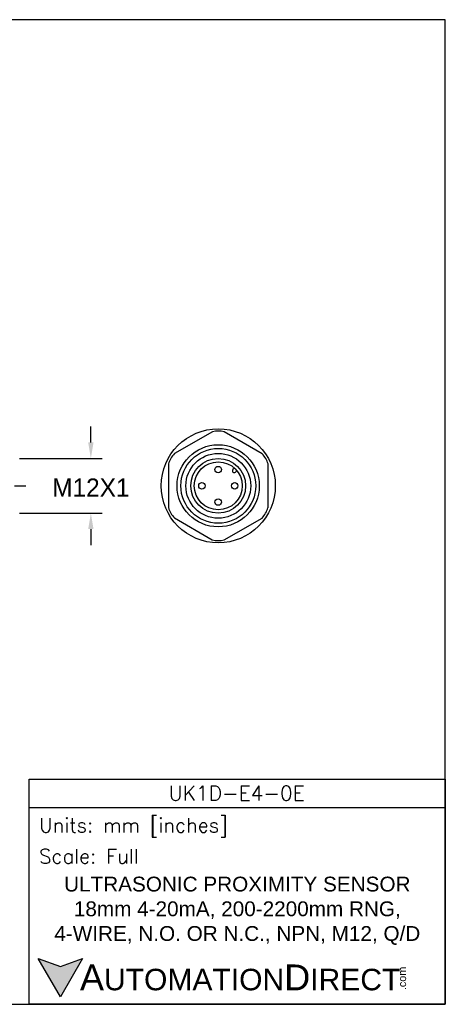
# Model space of a CAD drawing. Header units: inches. Extents: x 0 to 279, y 0 to 216.
# Tile 4 of 4: x 186 to 279, y 0 to 216. Entities that reach past the tile are written whole.
import ezdxf

# ---------------------------------------------------------------- set-up
doc = ezdxf.new("R2010")
doc.units = ezdxf.units.IN
doc.header["$LTSCALE"] = 10
doc.header["$MEASUREMENT"] = 0
doc.linetypes.add('CENTER', pattern=[2, 1.25, -0.25, 0.25, -0.25])
for name, color, linetype in [('center', 40, 'CENTER'), ('DIM', 140, 'Continuous'), ('Text', 140, 'Continuous')]:
    doc.layers.add(name, color=color, linetype=linetype)
doc.styles.add('\\M+2ABAC\\M+2A6A11', font='txt')
doc.styles.add('ROMANS', font='romans.shx')
doc.dimstyles.get("Standard").update_dxf_attribs({"dimtxt": 4, "dimasz": 3.5, "dimexe": 2.5, "dimexo": 1.5, "dimgap": 1, "dimtad": 0, "dimtih": 1, "dimtoh": 1, "dimdec": 1, "dimzin": 0, "dimdsep": 46, "dimtxsty": 'Standard', "dimcen": 0, "dimadec": 0, "dimazin": 0, "dimtfac": 1, "dimtdec": 1, "dimtofl": 0, "dimtmove": 0, "dimatfit": 3, "dimfxl": 0, "dimtolj": 1, "dimtzin": 0, "dimarcsym": 0})

# ---------------------------------------------------------------- blocks, each defined once
blk = doc.blocks.new('*D2')
at = {"layer": 'Defpoints', "color": 0}
for p in [(184.65, 119.69), (184.65, 107.69), (201.76, 107.69)]:
    blk.add_point(p, dxfattribs=at)
at = {"layer": 'DIM', "color": 0, "lineweight": -2}
for p, q in [((201.76, 123.19), (201.76, 126.69)), ((186.15, 119.69), (204.26, 119.69)), ((186.15, 107.69), (204.26, 107.69)), ((201.76, 104.19), (201.76, 100.69))]:
    blk.add_line(p, q, dxfattribs=at)
at = {"layer": 'DIM', "color": 0}
for points in [[(201.18, 123.19), (202.34, 123.19), (201.76, 119.69)], [(201.18, 104.19), (202.34, 104.19), (201.76, 107.69)]]:
    blk.add_solid(points, dxfattribs=at)
at = {"layer": 'DIM', "color": 0, "insert": (201.76, 113.3), "char_height": 4, "attachment_point": 5}
blk.add_mtext('\\A1;M12X1', dxfattribs=at)

msp = doc.modelspace()

# ---------------------------------------------------------------- hatches: boundary and pattern name
at = {"layer": 'Text'}
msp.add_hatch(color=256, dxfattribs=at).paths.add_polyline_path([(199.93, 10.07), (195.08, 8.31), (190.23, 10.07), (195.08, 1.67)])

# ---------------------------------------------------------------- linework, layer by layer
for p, q in [((228.38, 125.54), (220.06, 120.75)), ((239.28, 120.72), (230.98, 125.54)), ((218.77, 118.5), (218.75, 108.9)), ((233.2, 117.58), (232.88, 117.27)), ((233.75, 116.99), (233.44, 116.68)), ((240.57, 108.88), (240.58, 118.48)), ((220.05, 106.66), (228.35, 101.84)), ((230.95, 101.84), (239.27, 106.63))]:
    msp.add_line(p, q)
for centre, radius in [((229.67, 113.69), 12.5), ((229.65, 113.69), 9), ((229.67, 113.69), 8.2), ((229.67, 113.69), 7.1), ((229.65, 113.69), 6), ((229.67, 113.69), 5.25), ((229.65, 117.25), 0.704), ((226.09, 113.69), 0.704), ((233.27, 113.69), 0.704), ((229.65, 110.13), 0.704)]:
    msp.add_circle(centre, radius)
for centre, radius, start, end in [((229.69, 120.03), 5.66, 76.7986, 103.2975), ((224.19, 116.88), 5.66, 136.7986, 163.2975), ((235.16, 116.84), 5.66, 16.7986, 43.2975), ((233.17, 116.99), 0.402, 135.7597, 311.9211), ((224.17, 110.54), 5.66, 196.7986, 223.2975), ((235.14, 110.5), 5.66, 316.7986, 343.2975), ((229.65, 107.35), 5.66, 256.7986, 283.2975)]:
    msp.add_arc(centre, radius, start, end)
at = {"layer": 'center'}
msp.add_line((90.05, 113.69), (187.65, 113.69), dxfattribs=at)
at = {"layer": 'Defpoints'}
msp.add_lwpolyline([(279.4, 215.9), (0, 215.9), (0, 0), (279.4, 0)], close=True, dxfattribs=at)
at = {"layer": 'Text'}
msp.add_line((188.28, 43.12), (279.4, 43.12), dxfattribs=at)
for points in [[(188.28, 0), (188.28, 49.4), (279.4, 49.4), (279.4, 0)], [(199.93, 10.07), (195.08, 1.67), (190.23, 10.07), (195.08, 8.31)]]:
    msp.add_lwpolyline(points, close=True, dxfattribs=at)

# ---------------------------------------------------------------- texts
at = {"layer": 'Text', "linetype": 'Continuous', "insert": (233.7, 46.3), "char_height": 3.248, "width": 61.1425, "attachment_point": 5, "style": 'ROMANS'}
msp.add_mtext('UK1D-E4-0E', dxfattribs=at)
at = {"layer": 'Text', "attachment_point": 4}
for s, insert, char_height, width, style in [(' Units: mm [inches]', (188.28, 38.75), 3.1404, 91.118, 'ROMANS'), (' Scale: Full', (188.28, 32.47), 3.1404, 91.118, 'ROMANS'), ('{\\fArial|b0|i0|c0|p34;     \\H1.2x;A\\H0.8333x;UTOMATION\\H1.2x;D\\H0.8333x;IRECT}', (190.23, 5.87), 4.7106, 79.7962, '\\M+2ABAC\\M+2A6A11')]:
    msp.add_mtext(s, dxfattribs=dict(at, insert=insert, char_height=char_height, width=width, style=style))
at = {"layer": 'Text', "linetype": 'Continuous', "insert": (233.84, 20.5), "char_height": 3.2482, "width": 90.3508, "attachment_point": 5}
msp.add_mtext('{\\fArial|b0|i0|c0|p34;ULTRASONIC PROXIMITY SENSOR\\P18mm 4-20mA, 200-2200mm RNG,  \\P4-WIRE, N.O. OR N.C., NPN, M12, Q/D}', dxfattribs=at)
at = {"layer": 'Text', "insert": (269.12, 3.11), "char_height": 1.6958, "width": 5.0253, "attachment_point": 1, "rotation": 90, "style": '\\M+2ABAC\\M+2A6A11'}
msp.add_mtext('{\\fArial|b0|i0|c0|p34;.com}', dxfattribs=at)

# ---------------------------------------------------------------- dimensions: what is measured, and where the dimension line sits
at = {"layer": 'DIM'}
dim = msp.add_linear_dim(base=(201.76, 107.69), p1=(184.65, 119.69), p2=(184.65, 107.69), angle=90, text='M12X1', dimstyle='Standard', override={"dimpost": '\\X'}, dxfattribs=at)
dim.commit()
dim.dimension.update_dxf_attribs({"geometry": '*D2', "text_midpoint": (201.76, 113.3), "dimtype": 160})

doc.saveas('drawing.dxf')
